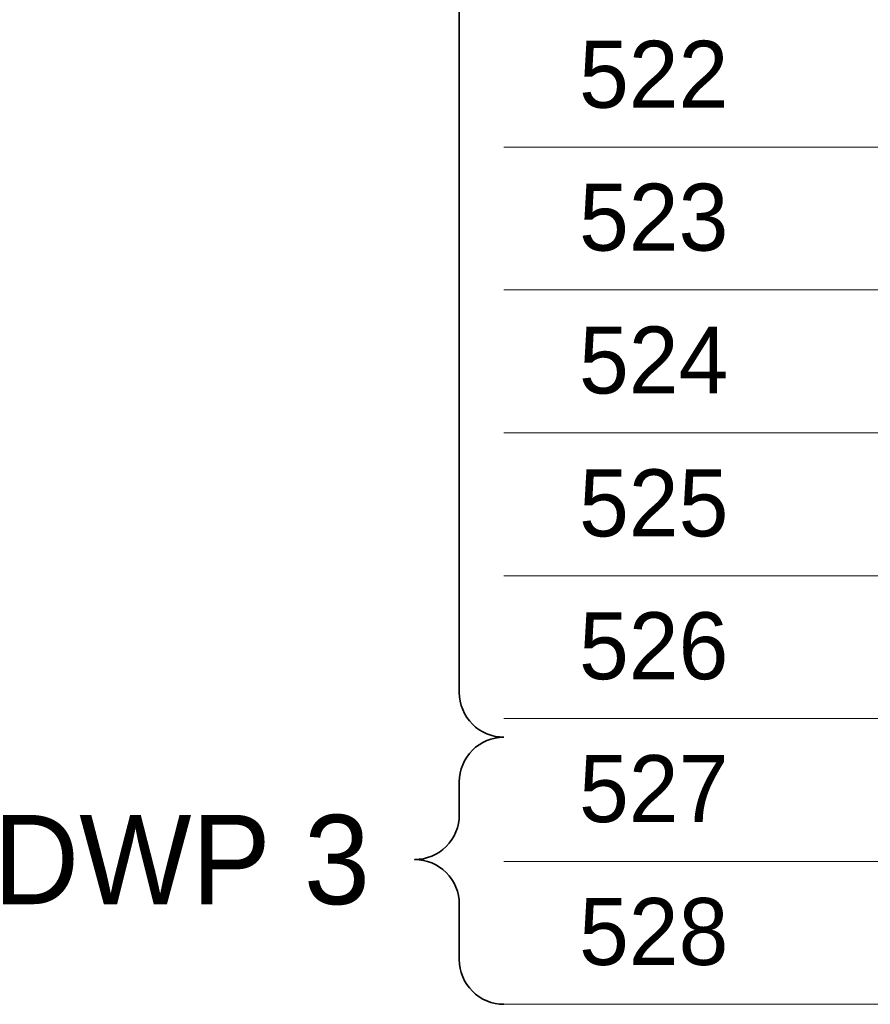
# Model space of a CAD drawing. Header units: metres. Extents: x 1155 to 1506, y 1546 to 1980.
# Tile 1 of 27: x 1155 to 1250, y 1548 to 1658. Entities that reach past the tile are written whole.
import ezdxf
from ezdxf.enums import TextEntityAlignment as Align

# ---------------------------------------------------------------- set-up
doc = ezdxf.new("R2010")
doc.units = ezdxf.units.M
doc.header["$LTSCALE"] = 0.1
doc.styles.add('StagCAD', font='StagCAD.ttf')

msp = doc.modelspace()

# ---------------------------------------------------------------- linework, layer by layer
at = {"layer": 'Defpoints', "color": 6, "lineweight": 35}
for points in [[(1208.8, 1881.727, 0.4142136), (1203.8, 1876.727), (1203.8, 1716.548), (1203.8, 1716.548, -0.4142136), (1198.8, 1711.548, -0.4142136), (1203.8, 1706.548), (1203.8, 1583.062), (1203.8, 1583.062, 0.4142136), (1208.8, 1578.062)], [(1208.8, 1578.062, 0.4142136), (1203.8, 1573.062), (1203.8, 1569.363), (1203.8, 1569.363, -0.4142136), (1198.8, 1564.363, -0.4142136), (1203.8, 1559.363), (1203.8, 1553.151), (1203.8, 1553.151, 0.4142136), (1208.8, 1548.151)]]:
    msp.add_lwpolyline(points, format="xyb", dxfattribs=at)
at = {"layer": 'Defpoints', "color": 250, "lineweight": 0}
for points in [[(1339.966, 1644.151), (1208.8, 1644.151)], [(1339.966, 1628.151), (1208.8, 1628.151)], [(1339.966, 1612.151), (1208.8, 1612.151)], [(1339.966, 1596.151), (1208.8, 1596.151)], [(1339.966, 1580.151), (1208.8, 1580.151)], [(1339.966, 1564.151), (1208.8, 1564.151)], [(1339.966, 1548.151), (1208.8, 1548.151)]]:
    msp.add_lwpolyline(points, dxfattribs=at)

# ---------------------------------------------------------------- texts
at = {"layer": 'Defpoints', "color": 213, "lineweight": 50, "style": 'StagCAD'}
for s, p in [('522', (1217.213, 1648.554)), ('523', (1217.213, 1632.554)), ('524', (1217.213, 1616.554)), ('525', (1217.213, 1600.554)), ('526', (1217.213, 1584.554)), ('528', (1217.213, 1552.554))]:
    msp.add_text(s, height=7.5, dxfattribs=at).set_placement(p)
at = {"layer": 'Defpoints', "color": 143, "lineweight": 50, "style": 'StagCAD'}
msp.add_text('527', height=7.5, dxfattribs=at).set_placement((1217.213, 1568.554))
at = {"layer": 'Defpoints', "color": 6, "lineweight": 50, "style": 'StagCAD'}
msp.add_text('DWP 3', height=10, dxfattribs=at).set_placement((1193.8, 1564.363), align=Align.MIDDLE_RIGHT)

doc.saveas('drawing.dxf')
